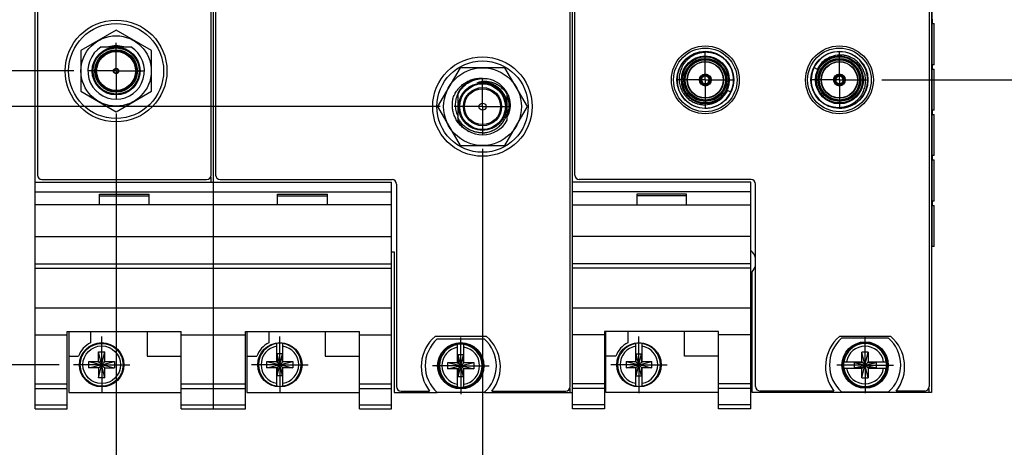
# Model space of a CAD drawing. Header units: inches. Extents: x 0 to 22, y 0 to 17.
# Tile 33 of 91: x 8.2 to 12.6, y 6.8 to 8.7. Entities that reach past the tile are written whole.
import ezdxf

# ---------------------------------------------------------------- set-up
doc = ezdxf.new("R2010")
doc.units = ezdxf.units.IN
doc.header["$LTSCALE"] = 1.21
doc.header["$MEASUREMENT"] = 0
doc.linetypes.add('CENTER', pattern=[0.6, 0.375, -0.075, 0.075, -0.075])
doc.layers.get('0').update_dxf_attribs({"linetype": 'CONTINUOUS'})
doc.layers.add('02___PRT_ALL_AXES', color=7, linetype='CONTINUOUS')
doc.layers.add('DIMENSIONS', color=7, linetype='CONTINUOUS')
doc.styles.get("Standard").update_dxf_attribs({"font": 'txt', "width": 0.8})
doc.dimstyles.new('DIMSTYLE_1', dxfattribs={"dimtxt": 0.125, "dimasz": 0.18, "dimexe": 0.18, "dimexo": 0.0625, "dimgap": 0.09, "dimtad": 0, "dimtih": 1, "dimtoh": 1, "dimdec": 3, "dimzin": 4, "dimdsep": 46, "dimtxsty": 'STANDARD', "dimblk": '_FILLED', "dimblk1": '_FILLED', "dimblk2": '_FILLED', "dimcen": 0.09, "dimadec": 0, "dimazin": 0, "dimtp": 0.01, "dimtm": 0.01, "dimtfac": 1, "dimtdec": 3, "dimtofl": 0, "dimtmove": 0, "dimatfit": 3, "dimldrblk": '_FILLED', "dimfxl": 1, "dimtolj": 1, "dimtzin": 4, "dimarcsym": 0})

# ---------------------------------------------------------------- blocks, each defined once
blk = doc.blocks.new('*D4')
at = {"layer": 'DIMENSIONS', "color": 2, "linetype": 'CONTINUOUS'}
blk.add_line((8.4863, 8.4477), (7.6286, 8.4477), dxfattribs=at)
at = {"layer": 'DIMENSIONS', "color": 2, "linetype": 'CONTINUOUS', "insert": (7.5661, 8.5102), "char_height": 0.125, "width": 1.425, "attachment_point": 3, "line_spacing_factor": 0.9}
blk.add_mtext('-3.522{\\Ftxt.shx;\\W1.000000;\\H0.125000; }[89.45]', dxfattribs=at)
blk = doc.blocks.new('_FILLED')
at = {"color": 0, "linetype": 'BYBLOCK'}
blk.add_solid([(0, 0), (-1, 0.174), (-1, -0.174)], dxfattribs=at)
blk = doc.blocks.new('*D5')
at = {"layer": 'DIMENSIONS', "color": 2, "linetype": 'CONTINUOUS'}
blk.add_line((8.4225, 7.1485), (7.6286, 7.1485), dxfattribs=at)
at = {"layer": 'DIMENSIONS', "color": 2, "linetype": 'CONTINUOUS', "insert": (7.5661, 7.211), "char_height": 0.125, "width": 1.825, "attachment_point": 3, "line_spacing_factor": 0.9}
blk.add_mtext('5X -4.821{\\Ftxt.shx;\\W1.000000;\\H0.125000; }[122.45]', dxfattribs=at)
blk = doc.blocks.new('*D6')
at = {"layer": 'DIMENSIONS', "color": 2, "linetype": 'CONTINUOUS'}
blk.add_line((10.1065, 8.2903), (7.6286, 8.2903), dxfattribs=at)
at = {"layer": 'DIMENSIONS', "color": 2, "linetype": 'CONTINUOUS', "insert": (7.5661, 8.3528), "char_height": 0.125, "width": 1.425, "attachment_point": 3, "line_spacing_factor": 0.9}
blk.add_mtext('-3.679{\\Ftxt.shx;\\W1.000000;\\H0.125000; }[93.45]', dxfattribs=at)
blk = doc.blocks.new('*D17')
at = {"layer": 'DIMENSIONS', "color": 2, "linetype": 'CONTINUOUS'}
blk.add_line((12.0602, 8.4082), (12.9784, 8.4082), dxfattribs=at)
at = {"layer": 'DIMENSIONS', "color": 2, "linetype": 'CONTINUOUS', "insert": (13.0409, 8.4707), "char_height": 0.125, "width": 1.725, "attachment_point": 1, "line_spacing_factor": 0.9}
blk.add_mtext('2X -3.561{\\Ftxt.shx;\\W1.000000;\\H0.125000; }[90.45]', dxfattribs=at)
blk = doc.blocks.new('*D29')
at = {"layer": 'DIMENSIONS', "color": 2, "linetype": 'CONTINUOUS'}
blk.add_line((8.6739, 8.2601), (8.6739, 6.266), dxfattribs=at)
at = {"layer": 'DIMENSIONS', "color": 2, "linetype": 'CONTINUOUS', "insert": (8.6114, 6.2035), "char_height": 0.125, "width": 1.425, "attachment_point": 3, "rotation": 90, "line_spacing_factor": 0.9}
blk.add_mtext('3X .064{\\Ftxt.shx;\\W1.000000;\\H0.125000; }[1.62]', dxfattribs=at)
blk = doc.blocks.new('*D30')
at = {"layer": 'DIMENSIONS', "color": 2, "linetype": 'CONTINUOUS'}
blk.add_line((10.2941, 8.1027), (10.2941, 6.266), dxfattribs=at)
at = {"layer": 'DIMENSIONS', "color": 2, "linetype": 'CONTINUOUS', "insert": (10.2316, 6.2035), "char_height": 0.125, "width": 1.625, "attachment_point": 3, "rotation": 90, "line_spacing_factor": 0.9}
blk.add_mtext('4X 1.684{\\Ftxt.shx;\\W1.000000;\\H0.125000; }[42.77]', dxfattribs=at)

msp = doc.modelspace()

# ---------------------------------------------------------------- linework, layer by layer
at = {"color": 7, "linetype": 'CONTINUOUS'}
for p, q in [((8.3161, 6.9535), (8.3161, 12.0914)), ((9.1041, 6.9535), (9.1041, 12.0914)), ((10.6921, 6.9535), (10.6921, 12.0914)), ((12.2801, 12.0914), (12.2801, 7.0265)), ((8.3261, 12.0574), (8.3261, 7.9874)), ((9.0941, 7.9874), (9.0941, 12.0574)), ((9.1141, 12.0572), (9.1141, 7.9872)), ((10.6821, 7.0522), (10.6821, 12.0572)), ((10.7021, 7.9874), (10.7021, 12.0574)), ((12.2701, 12.0574), (12.2701, 7.0524)), ((12.2827, 8.6761), (12.2827, 8.6571)), ((8.6739, 8.6279), (8.5179, 8.5378)), ((8.8299, 8.5378), (8.6739, 8.6279)), ((12.2827, 8.6571), (12.2909, 8.6571)), ((12.2909, 8.4752), (12.2909, 8.6571)), ((8.5179, 8.5378), (8.5179, 8.3577)), ((8.6081, 8.554), (8.7396, 8.554)), ((8.8299, 8.3577), (8.8299, 8.5378)), ((10.195, 8.4619), (10.0957, 8.2899)), ((10.3936, 8.4619), (10.195, 8.4619)), ((10.4929, 8.2899), (10.3936, 8.4619)), ((11.7602, 8.4628), (11.7749, 8.4556)), ((12.2909, 8.4752), (12.2827, 8.4752)), ((12.2827, 8.4752), (12.2827, 8.4562)), ((12.2827, 8.4562), (12.2909, 8.4562)), ((12.2909, 8.2742), (12.2909, 8.4562)), ((11.2612, 8.417), (11.2588, 8.4184)), ((11.2603, 8.4211), (11.2628, 8.4197)), ((11.2644, 8.4147), (11.2612, 8.417)), ((11.2664, 8.4181), (11.2628, 8.4197)), ((11.2928, 8.4181), (11.2964, 8.4197)), ((11.2948, 8.4147), (11.298, 8.417)), ((11.2964, 8.4197), (11.2989, 8.4211)), ((11.3004, 8.4184), (11.298, 8.417)), ((11.8711, 8.4285), (11.8707, 8.4246)), ((11.8711, 8.4285), (11.8711, 8.4314)), ((11.8742, 8.4314), (11.8742, 8.4285)), ((11.8746, 8.4246), (11.8742, 8.4285)), ((10.2943, 8.3975), (10.2926, 8.3975)), ((11.2776, 8.3918), (11.278, 8.3879)), ((11.278, 8.385), (11.278, 8.3879)), ((11.2812, 8.3879), (11.2816, 8.3918)), ((11.2812, 8.3879), (11.2812, 8.385)), ((11.3921, 8.3536), (11.3773, 8.3608)), ((11.8518, 8.398), (11.8543, 8.3994)), ((11.8558, 8.3967), (11.8534, 8.3953)), ((11.8575, 8.4017), (11.8543, 8.3994)), ((11.8594, 8.3983), (11.8558, 8.3967)), ((11.8858, 8.3983), (11.8894, 8.3967)), ((11.8878, 8.4017), (11.891, 8.3994)), ((11.8919, 8.3953), (11.8894, 8.3967)), ((11.891, 8.3994), (11.8935, 8.398)), ((8.5179, 8.3577), (8.6739, 8.2676)), ((8.6739, 8.2676), (8.8299, 8.3577)), ((10.1848, 8.3501), (10.1848, 8.2296)), ((10.4038, 8.2296), (10.4038, 8.3501)), ((10.0957, 8.2899), (10.195, 8.1179)), ((10.3936, 8.1179), (10.4929, 8.2899)), ((12.2909, 8.2742), (12.2827, 8.2742)), ((12.2827, 8.2742), (12.2827, 8.2552)), ((12.2827, 8.2552), (12.2909, 8.2552)), ((12.2909, 8.0733), (12.2909, 8.2552)), ((10.2341, 8.1803), (10.2339, 8.1804)), ((10.195, 8.1179), (10.3936, 8.1179)), ((12.2909, 8.0733), (12.2827, 8.0733)), ((12.2827, 8.0733), (12.2827, 8.0543)), ((12.2827, 8.0543), (12.2909, 8.0543)), ((12.2909, 7.8723), (12.2909, 8.0543)), ((8.3161, 7.9555), (9.8921, 7.9555)), ((8.3461, 7.9674), (9.0741, 7.9674)), ((9.1341, 7.9672), (9.8941, 7.9672)), ((9.8921, 6.9535), (9.8921, 7.9555)), ((9.9141, 7.9472), (9.9141, 7.0522)), ((11.4801, 7.9555), (10.6921, 7.9555)), ((11.4821, 7.9674), (10.7221, 7.9674)), ((11.4801, 6.9535), (11.4801, 7.9555)), ((11.5021, 7.0524), (11.5021, 7.9474)), ((8.3161, 7.9125), (9.8921, 7.9125)), ((8.6001, 7.8555), (8.6001, 7.9025)), ((8.6001, 7.9025), (8.8201, 7.9025)), ((8.6001, 7.8955), (8.8201, 7.8955)), ((8.8201, 7.8555), (8.8201, 7.9025)), ((9.3881, 7.9025), (9.6081, 7.9025)), ((9.3881, 7.8555), (9.3881, 7.9025)), ((9.3881, 7.8955), (9.6081, 7.8955)), ((9.6081, 7.8555), (9.6081, 7.9025)), ((11.4801, 7.9125), (10.6921, 7.9125)), ((11.1961, 7.9025), (10.9761, 7.9025)), ((10.9761, 7.9025), (10.9761, 7.8555)), ((11.1961, 7.8955), (10.9761, 7.8955)), ((11.1961, 7.8555), (11.1961, 7.9025)), ((9.8921, 7.8555), (8.3161, 7.8555)), ((10.6921, 7.8555), (11.4801, 7.8555)), ((12.2909, 7.8723), (12.2827, 7.8723)), ((12.2827, 7.8723), (12.2827, 7.8533)), ((12.2827, 7.8533), (12.2909, 7.8533)), ((12.2909, 7.6714), (12.2909, 7.8533)), ((8.3161, 7.7155), (9.8921, 7.7155)), ((11.4801, 7.7155), (10.6921, 7.7155)), ((12.2909, 7.6714), (12.2801, 7.6714)), ((9.8921, 7.6482), (9.9041, 7.6482)), ((9.9041, 7.6482), (9.9041, 7.0262)), ((8.3161, 7.5955), (9.8921, 7.5955)), ((11.4801, 7.5955), (10.6921, 7.5955)), ((8.3161, 7.5759), (9.8921, 7.5759)), ((11.4801, 7.5759), (10.6921, 7.5759)), ((11.4861, 7.0265), (11.4861, 7.56)), ((8.3161, 7.4002), (9.8921, 7.4002)), ((10.6921, 7.4002), (11.4801, 7.4002)), ((8.3161, 7.2805), (8.4581, 7.2805)), ((8.4581, 7.2957), (8.9621, 7.2957)), ((8.4581, 6.9535), (8.4581, 7.2957)), ((8.4641, 7.2957), (8.4641, 7.0265)), ((8.5611, 7.2957), (8.5611, 7.2458)), ((8.8111, 7.2957), (8.8111, 7.1865)), ((8.9621, 6.9535), (8.9621, 7.2957)), ((8.9621, 7.2805), (9.2461, 7.2805)), ((9.2461, 7.2957), (9.7501, 7.2957)), ((9.2461, 6.9535), (9.2461, 7.2957)), ((9.2521, 7.2957), (9.2521, 7.0265)), ((9.3491, 7.2957), (9.3491, 7.2458)), ((9.5991, 7.2957), (9.5991, 7.1865)), ((9.7501, 6.9535), (9.7501, 7.2957)), ((9.7501, 7.2805), (9.8921, 7.2805)), ((10.3119, 7.2732), (10.0844, 7.2732)), ((10.8341, 7.2805), (10.6921, 7.2805)), ((11.3381, 7.2957), (10.8341, 7.2957)), ((10.8341, 7.2957), (10.8341, 6.9535)), ((10.8401, 7.0265), (10.8401, 7.2957)), ((10.9371, 7.2957), (10.9371, 7.2458)), ((11.1871, 7.1865), (11.1871, 7.2957)), ((11.3381, 6.9535), (11.3381, 7.2957)), ((11.4801, 7.2805), (11.3381, 7.2805)), ((12.0999, 7.2734), (11.8724, 7.2734)), ((9.3843, 7.1602), (9.3843, 7.2431)), ((9.4119, 7.1602), (9.4119, 7.2431)), ((10.0944, 7.2627), (10.3019, 7.2627)), ((10.1843, 7.1559), (10.1843, 7.2388)), ((10.2119, 7.1559), (10.2119, 7.2388)), ((10.9723, 7.1602), (10.9723, 7.2431)), ((10.9999, 7.1602), (10.9999, 7.2431)), ((12.0899, 7.2658), (11.8824, 7.2658)), ((8.4641, 7.1865), (8.508, 7.1865)), ((8.5963, 7.2055), (8.6239, 7.2055)), ((8.6239, 7.0914), (8.5963, 7.2055)), ((8.5963, 7.1602), (8.5963, 7.2055)), ((8.5963, 7.0914), (8.6239, 7.2055)), ((8.6239, 7.1602), (8.6239, 7.2055)), ((8.8111, 7.1865), (8.9621, 7.1865)), ((9.2521, 7.1865), (9.296, 7.1865)), ((9.4098, 7.197), (9.3864, 7.197)), ((9.4098, 7.0999), (9.3864, 7.197)), ((9.3864, 7.197), (9.3864, 7.1602)), ((9.3864, 7.0999), (9.4098, 7.197)), ((9.4098, 7.1602), (9.4098, 7.197)), ((9.5991, 7.1865), (9.7501, 7.1865)), ((10.2098, 7.1927), (10.1864, 7.1927)), ((10.2098, 7.0956), (10.1864, 7.1927)), ((10.1864, 7.1927), (10.1864, 7.1559)), ((10.1864, 7.0956), (10.2098, 7.1927)), ((10.2098, 7.1559), (10.2098, 7.1927)), ((10.884, 7.1865), (10.8401, 7.1865)), ((10.9744, 7.197), (10.9978, 7.197)), ((10.9978, 7.0999), (10.9744, 7.197)), ((10.9744, 7.1602), (10.9744, 7.197)), ((10.9744, 7.0999), (10.9978, 7.197)), ((10.9978, 7.197), (10.9978, 7.1602)), ((11.3381, 7.1865), (11.1871, 7.1865)), ((11.9999, 7.2043), (11.9723, 7.2043)), ((11.9999, 7.0902), (11.9723, 7.2043)), ((11.9723, 7.161), (11.9723, 7.2043)), ((11.9723, 7.0902), (11.9999, 7.2043)), ((11.9999, 7.2043), (11.9999, 7.161)), ((8.553, 7.1622), (8.6672, 7.1347)), ((8.553, 7.1622), (8.5984, 7.1622)), ((8.553, 7.1347), (8.553, 7.1622)), ((8.553, 7.1347), (8.6672, 7.1622)), ((8.5963, 7.1602), (8.5984, 7.1602)), ((8.5984, 7.1622), (8.5984, 7.1602)), ((8.5984, 7.1602), (8.6218, 7.1367)), ((8.5984, 7.1367), (8.6218, 7.1602)), ((8.6218, 7.1622), (8.6672, 7.1622)), ((8.6218, 7.1602), (8.6218, 7.1622)), ((8.6239, 7.1602), (8.6218, 7.1602)), ((8.6672, 7.1622), (8.6672, 7.1347)), ((9.341, 7.1622), (9.3843, 7.1622)), ((9.341, 7.1622), (9.4552, 7.1347)), ((9.341, 7.1347), (9.4552, 7.1622)), ((9.341, 7.1347), (9.341, 7.1622)), ((9.3843, 7.1602), (9.3864, 7.1602)), ((9.3864, 7.1602), (9.4098, 7.1367)), ((9.3864, 7.1367), (9.4098, 7.1602)), ((9.4119, 7.1602), (9.4098, 7.1602)), ((9.4119, 7.1622), (9.4552, 7.1622)), ((9.4552, 7.1622), (9.4552, 7.1347)), ((10.141, 7.1579), (10.1843, 7.1579)), ((10.141, 7.1304), (10.2552, 7.1579)), ((10.141, 7.1579), (10.2552, 7.1304)), ((10.141, 7.1304), (10.141, 7.1579)), ((10.1843, 7.1559), (10.1864, 7.1559)), ((10.1864, 7.1559), (10.2098, 7.1325)), ((10.1864, 7.1325), (10.2098, 7.1559)), ((10.2119, 7.1559), (10.2098, 7.1559)), ((10.2119, 7.1579), (10.2552, 7.1579)), ((10.2552, 7.1579), (10.2552, 7.1304)), ((10.929, 7.1347), (11.0432, 7.1622)), ((10.929, 7.1622), (10.9723, 7.1622)), ((10.929, 7.1622), (11.0432, 7.1347)), ((10.929, 7.1622), (10.929, 7.1347)), ((10.9744, 7.1602), (10.9723, 7.1602)), ((10.9744, 7.1602), (10.9978, 7.1367)), ((10.9744, 7.1367), (10.9978, 7.1602)), ((10.9978, 7.1602), (10.9999, 7.1602)), ((10.9999, 7.1622), (11.0432, 7.1622)), ((11.0432, 7.1347), (11.0432, 7.1622)), ((11.8915, 7.161), (11.9744, 7.161)), ((11.9376, 7.1355), (12.0346, 7.159)), ((11.9376, 7.159), (11.9744, 7.159)), ((11.9376, 7.159), (12.0346, 7.1355)), ((11.9376, 7.159), (11.9376, 7.1355)), ((11.9744, 7.159), (11.9744, 7.161)), ((11.9744, 7.159), (11.9978, 7.1355)), ((11.9744, 7.1355), (11.9978, 7.159)), ((11.9978, 7.161), (12.0808, 7.161)), ((11.9978, 7.159), (11.9978, 7.161)), ((11.9978, 7.159), (12.0346, 7.159)), ((12.0346, 7.159), (12.0346, 7.1355)), ((8.5984, 7.1347), (8.553, 7.1347)), ((8.5963, 7.1367), (8.5984, 7.1367)), ((8.5963, 7.1367), (8.5963, 7.0914)), ((8.5984, 7.1367), (8.5984, 7.1347)), ((8.6239, 7.1367), (8.6218, 7.1367)), ((8.6218, 7.1347), (8.6218, 7.1367)), ((8.6218, 7.1347), (8.6672, 7.1347)), ((8.6239, 7.0914), (8.6239, 7.1367)), ((9.3843, 7.1347), (9.341, 7.1347)), ((9.3843, 7.1367), (9.3864, 7.1367)), ((9.3843, 7.0538), (9.3843, 7.1367)), ((9.3864, 7.1367), (9.3864, 7.0999)), ((9.4098, 7.0999), (9.3864, 7.0999)), ((9.4119, 7.1367), (9.4098, 7.1367)), ((9.4098, 7.0999), (9.4098, 7.1367)), ((9.4119, 7.0538), (9.4119, 7.1367)), ((9.4552, 7.1347), (9.4119, 7.1347)), ((10.1843, 7.1304), (10.141, 7.1304)), ((10.1843, 7.1325), (10.1864, 7.1325)), ((10.1843, 7.0495), (10.1843, 7.1325)), ((10.1864, 7.1325), (10.1864, 7.0956)), ((10.2119, 7.1325), (10.2098, 7.1325)), ((10.2098, 7.0956), (10.2098, 7.1325)), ((10.2119, 7.0495), (10.2119, 7.1325)), ((10.2552, 7.1304), (10.2119, 7.1304)), ((10.9723, 7.1347), (10.929, 7.1347)), ((10.9744, 7.1367), (10.9723, 7.1367)), ((10.9723, 7.0538), (10.9723, 7.1367)), ((10.9744, 7.0999), (10.9744, 7.1367)), ((10.9744, 7.0999), (10.9978, 7.0999)), ((10.9978, 7.1367), (10.9999, 7.1367)), ((10.9978, 7.1367), (10.9978, 7.0999)), ((10.9999, 7.0538), (10.9999, 7.1367)), ((11.0432, 7.1347), (10.9999, 7.1347)), ((11.8915, 7.1335), (11.9744, 7.1335)), ((11.9744, 7.1355), (11.9376, 7.1355)), ((11.9723, 7.0902), (11.9723, 7.1335)), ((11.9744, 7.1355), (11.9744, 7.1335)), ((12.0346, 7.1355), (11.9978, 7.1355)), ((11.9978, 7.1355), (11.9978, 7.1335)), ((11.9978, 7.1335), (12.0808, 7.1335)), ((11.9999, 7.1335), (11.9999, 7.0902)), ((8.3161, 7.0635), (8.4581, 7.0635)), ((8.6239, 7.0914), (8.5963, 7.0914)), ((8.9621, 7.0635), (9.2461, 7.0635)), ((9.7501, 7.0635), (9.8921, 7.0635)), ((10.2098, 7.0956), (10.1864, 7.0956)), ((10.8341, 7.0635), (10.6921, 7.0635)), ((11.4801, 7.0635), (11.3381, 7.0635)), ((11.9723, 7.0902), (11.9999, 7.0902)), ((8.3161, 7.0442), (8.4581, 7.0442)), ((8.4641, 7.0265), (8.9621, 7.0265)), ((8.9621, 7.0442), (9.2461, 7.0442)), ((9.2521, 7.0265), (9.7501, 7.0265)), ((9.7501, 7.0442), (9.8921, 7.0442)), ((9.9041, 7.0262), (10.0938, 7.0262)), ((9.9341, 7.0322), (10.0604, 7.0322)), ((10.3019, 7.0257), (10.0944, 7.0257)), ((10.3024, 7.0262), (10.6921, 7.0262)), ((10.3358, 7.0322), (10.6621, 7.0322)), ((10.8341, 7.0442), (10.6921, 7.0442)), ((11.3381, 7.0265), (10.8401, 7.0265)), ((11.4801, 7.0442), (11.3381, 7.0442)), ((12.2801, 7.0265), (11.4861, 7.0265)), ((11.8484, 7.0324), (11.5221, 7.0324)), ((11.8824, 7.0288), (12.0899, 7.0288)), ((12.2501, 7.0324), (12.1238, 7.0324)), ((8.3161, 6.9714), (8.4581, 6.9714)), ((8.9621, 6.9714), (9.2461, 6.9714)), ((9.7501, 6.9714), (9.8921, 6.9714)), ((10.8341, 6.9714), (10.6921, 6.9714)), ((11.4801, 6.9714), (11.3381, 6.9714)), ((8.3161, 6.9535), (8.4581, 6.9535)), ((8.9621, 6.9535), (9.2461, 6.9535)), ((9.7501, 6.9535), (9.8921, 6.9535)), ((10.8341, 6.9535), (10.6921, 6.9535)), ((11.4801, 6.9535), (11.3381, 6.9535))]:
    msp.add_line(p, q, dxfattribs=at)
at = {"color": 9, "linetype": 'CONTINUOUS'}
for p, q in [((12.2821, 7.6714), (12.2821, 11.6714)), ((12.2907, 8.6571), (12.2907, 8.4752)), ((12.2907, 8.4562), (12.2907, 8.2742)), ((12.2907, 8.2552), (12.2907, 8.0733)), ((12.2907, 8.0543), (12.2907, 7.8723)), ((9.0921, 7.9786), (9.0921, 7.9555)), ((12.2907, 7.8533), (12.2907, 7.6714)), ((10.6801, 7.0434), (10.6801, 7.0262)), ((12.2681, 7.0436), (12.2681, 7.0265))]:
    msp.add_line(p, q, dxfattribs=at)
at = {"color": 7, "linetype": 'CONTINUOUS'}
for centre, radius in [((8.6739, 8.4477), 0.225), ((8.6739, 8.4477), 0.21), ((8.6739, 8.4477), 0.1555), ((8.6739, 8.4477), 0.106), ((8.6739, 8.4477), 0.09), ((11.2796, 8.4082), 0.15), ((11.2796, 8.4082), 0.1406), ((11.8726, 8.4082), 0.15), ((11.8726, 8.4082), 0.1406), ((10.2941, 8.2903), 0.22), ((10.2943, 8.2899), 0.202), ((11.2796, 8.4082), 0.106), ((11.2796, 8.4082), 0.091), ((11.8726, 8.4082), 0.106), ((11.8726, 8.4082), 0.091), ((8.6739, 8.4477), 0.012), ((8.6739, 8.4477), 0.01), ((10.2943, 8.2899), 0.172), ((11.2796, 8.4082), 0.081), ((11.2796, 8.4082), 0.0795), ((11.8726, 8.4082), 0.081), ((11.8726, 8.4082), 0.0795), ((11.2796, 8.4082), 0.026), ((11.8726, 8.4082), 0.026), ((10.2943, 8.2899), 0.105), ((10.2943, 8.2899), 0.0845), ((10.2943, 8.2899), 0.0795), ((10.2943, 8.2899), 0.0155), ((8.6101, 7.1485), 0.098), ((9.3981, 7.1485), 0.098), ((10.1981, 7.1442), 0.1025), ((10.1981, 7.1442), 0.098), ((10.9861, 7.1485), 0.098), ((11.9861, 7.1473), 0.1025), ((11.9861, 7.1473), 0.098)]:
    msp.add_circle(centre, radius, dxfattribs=at)
at = {"color": 9, "linetype": 'CONTINUOUS'}
for centre, radius in [((8.6739, 8.4477), 0.102), ((8.6739, 8.4477), 0.094), ((8.6739, 8.4477), 0.086), ((11.2796, 8.4082), 0.126), ((11.2796, 8.4082), 0.102), ((11.2796, 8.4082), 0.095), ((11.2796, 8.4082), 0.089), ((11.8726, 8.4082), 0.126), ((11.8726, 8.4082), 0.102), ((11.8726, 8.4082), 0.095), ((11.8726, 8.4082), 0.089), ((10.2943, 8.2899), 0.101), ((8.6101, 7.1485), 0.0947), ((8.6101, 7.1485), 0.0832)]:
    msp.add_circle(centre, radius, dxfattribs=at)
at = {"color": 7, "linetype": 'CONTINUOUS'}
for centre, radius, start, end in [((8.6739, 8.4477), 0.125, 121.723, 58.277), ((8.6739, 8.4477), 0.1115, 72.4753, 107.5247), ((11.2796, 8.4082), 0.125, 44.4213, 43.8775), ((11.8726, 8.4082), 0.125, 224.4212, 223.8775), ((11.8788, 8.4028), 0.1158, 111.2197, 139.1172), ((11.8764, 8.4091), 0.109, 91.9694, 111.2429), ((10.2943, 8.2899), 0.125, 80.9503, 151.1635), ((10.2943, 8.2899), 0.125, 26.3984, 80.4922), ((11.2796, 8.4082), 0.0249, 161.0226, 258.9774), ((11.2796, 8.4082), 0.0245, 138.9774, 161.0226), ((11.2796, 8.4082), 0.0232, 153.8689, 266.1311), ((11.2796, 8.4082), 0.0204, 154.4295, 265.5705), ((11.2796, 8.4082), 0.0232, 33.8689, 146.1311), ((11.2796, 8.4082), 0.0249, 41.0226, 138.9774), ((11.2796, 8.4082), 0.0195, 145.0929, 154.9072), ((11.2796, 8.4082), 0.0204, 34.4295, 145.5705), ((11.2796, 8.4082), 0.0165, 156.8708, 263.1292), ((11.2796, 8.4082), 0.0165, 36.8708, 143.1292), ((11.2796, 8.4082), 0.0232, 273.8689, 26.1311), ((11.2796, 8.4082), 0.0204, 274.4295, 25.5705), ((11.2796, 8.4082), 0.0165, 276.8708, 23.1292), ((11.2796, 8.4082), 0.0249, 281.0226, 18.9774), ((11.2796, 8.4082), 0.0195, 25.0928, 34.9071), ((11.2796, 8.4082), 0.0245, 18.9774, 41.0226), ((11.8726, 8.4082), 0.0249, 101.0226, 198.9774), ((11.8726, 8.4082), 0.0232, 93.8689, 206.1311), ((11.8726, 8.4082), 0.0204, 94.4295, 205.5705), ((11.8726, 8.4082), 0.0165, 96.8708, 203.1292), ((11.8726, 8.4082), 0.0245, 78.9774, 101.0226), ((11.8726, 8.4082), 0.0195, 85.1051, 94.8949), ((11.8726, 8.4082), 0.0232, 333.8689, 86.1311), ((11.8726, 8.4082), 0.0204, 334.4295, 85.5705), ((11.8726, 8.4082), 0.0165, 336.8708, 83.1292), ((11.8726, 8.4082), 0.0249, 341.0226, 78.9774), ((11.2796, 8.4082), 0.0245, 258.9774, 281.0226), ((11.2796, 8.4082), 0.0195, 265.1051, 274.8949), ((11.8726, 8.4082), 0.0245, 198.9774, 221.0226), ((11.8726, 8.4082), 0.0232, 213.8689, 326.1311), ((11.8726, 8.4082), 0.0249, 221.0226, 318.9774), ((11.8726, 8.4082), 0.0195, 205.0928, 214.9071), ((11.8726, 8.4082), 0.0204, 214.4295, 325.5705), ((11.8726, 8.4082), 0.0165, 216.8708, 323.1292), ((11.8726, 8.4082), 0.0195, 325.0929, 334.9072), ((11.8726, 8.4082), 0.0245, 318.9774, 341.0226), ((10.2972, 8.2969), 0.1222, 156.8717, 158.052), ((11.2759, 8.4073), 0.109, 271.9694, 291.2429), ((10.2943, 8.2899), 0.125, 208.8365, 331.1635), ((10.2875, 8.2933), 0.125, 240.5446, 244.6061), ((8.3461, 7.9874), 0.02, 180, 270), ((9.0741, 7.9874), 0.02, 270, 360), ((9.1341, 7.9872), 0.02, 180, 270), ((10.7221, 7.9874), 0.02, 180, 270), ((9.8941, 7.9472), 0.02, 0, 90), ((11.4821, 7.9474), 0.02, 0, 90), ((11.4419, 7.6042), 0.0625, 15.6119, 52.2963), ((11.4419, 7.6042), 0.0625, 315, 344.3881), ((10.1981, 7.1402), 0.175, 130.5358, 218.1078), ((10.1981, 7.1402), 0.175, 321.8922, 49.4642), ((11.9861, 7.1404), 0.175, 130.5358, 218.1078), ((11.9861, 7.1404), 0.175, 321.8922, 49.4642), ((8.6101, 7.1485), 0.109, 116.7143, 159.5968), ((9.3981, 7.1485), 0.109, 116.7143, 159.5968), ((9.3981, 7.1485), 0.0956, 81.7166, 98.2834), ((10.1981, 7.1442), 0.1575, 131.203, 228.797), ((10.1981, 7.1442), 0.0956, 81.7166, 98.2834), ((10.1981, 7.1442), 0.1575, 311.203, 48.797), ((10.9861, 7.1485), 0.109, 116.7143, 159.5968), ((10.9861, 7.1485), 0.0956, 81.7166, 98.2834), ((11.9861, 7.1473), 0.1575, 131.203, 228.797), ((11.9861, 7.1473), 0.1575, 311.203, 48.797), ((11.9861, 7.1473), 0.0956, 171.7166, 188.2834), ((11.9861, 7.1473), 0.0956, 351.7166, 8.2834), ((9.3981, 7.1485), 0.0956, 261.7166, 278.2834), ((9.9341, 7.0522), 0.02, 180, 270), ((10.1981, 7.1442), 0.0956, 261.7166, 278.2834), ((10.6621, 7.0522), 0.02, 270, 360), ((10.9861, 7.1485), 0.0956, 261.7166, 278.2834), ((11.5221, 7.0524), 0.02, 180, 270), ((12.2501, 7.0524), 0.02, 270, 360)]:
    msp.add_arc(centre, radius, start, end, dxfattribs=at)
at = {"color": 9, "linetype": 'CONTINUOUS'}
for centre, radius, start, end in [((11.8731, 8.4075), 0.1094, 109.7642, 139.0213), ((11.8723, 8.4086), 0.1081, 139.149, 154.1972), ((10.2943, 8.2899), 0.1086, 56.1069, 100.4064), ((11.28, 8.4079), 0.1081, 319.1548, 334.1972), ((11.2791, 8.4089), 0.1094, 289.7647, 319.0272), ((9.3981, 7.1485), 0.0947, 98.3637, 261.6363), ((9.3981, 7.1485), 0.0832, 99.5336, 260.4664), ((9.3981, 7.1485), 0.0947, 278.3637, 81.6363), ((9.3981, 7.1485), 0.0832, 279.5336, 80.4664), ((10.1981, 7.1442), 0.0947, 98.3637, 261.6363), ((10.1981, 7.1442), 0.0947, 278.3637, 81.6363), ((10.9861, 7.1485), 0.0947, 98.3637, 261.6363), ((10.9861, 7.1485), 0.0832, 99.5336, 260.4664), ((10.9861, 7.1485), 0.0947, 278.3637, 81.6363), ((10.9861, 7.1485), 0.0832, 279.5336, 80.4664), ((11.9861, 7.1473), 0.0947, 8.3637, 171.6363), ((11.9861, 7.1473), 0.0832, 9.5336, 170.4664), ((10.1981, 7.1442), 0.0832, 99.5336, 260.4664), ((10.1981, 7.1442), 0.0832, 279.5336, 80.4664), ((11.9861, 7.1473), 0.0947, 188.3637, 351.6363), ((11.9861, 7.1473), 0.0832, 189.5336, 350.4664)]:
    msp.add_arc(centre, radius, start, end, dxfattribs=at)
at = {"color": 7, "linetype": 'CONTINUOUS'}
for points, knots in [([(11.2796, 8.5301), (11.2777, 8.5301), (11.2738, 8.5298), (11.268, 8.5292), (11.2622, 8.5283), (11.2565, 8.5272), (11.2508, 8.5258), (11.2434, 8.5235), (11.2361, 8.5207), (11.229, 8.5174), (11.2222, 8.5137), (11.2139, 8.5085), (11.2047, 8.5013), (11.1962, 8.4933), (11.1898, 8.4859), (11.1852, 8.4797), (11.1819, 8.4748), (11.1789, 8.4698), (11.1752, 8.4629), (11.1713, 8.454), (11.1676, 8.4429), (11.1651, 8.4315), (11.1637, 8.4199), (11.1636, 8.4121), (11.1637, 8.4082)], [0, 0, 0, 0, 0.031255, 0.062513, 0.093768, 0.125024, 0.156281, 0.187537, 0.250031, 0.281288, 0.312544, 0.375037, 0.43753, 0.500023, 0.562517, 0.593773, 0.625029, 0.656285, 0.68754, 0.750032, 0.812524, 0.875017, 0.937508, 1, 1, 1, 1]), ([(11.3696, 8.4949), (11.3682, 8.4964), (11.3659, 8.4985), (11.3628, 8.5012), (11.3604, 8.5031), (11.3579, 8.505), (11.3554, 8.5069), (11.3529, 8.5087), (11.3494, 8.511), (11.345, 8.5137), (11.3377, 8.5176), (11.3302, 8.521), (11.3224, 8.5239), (11.3165, 8.5257), (11.3104, 8.5272), (11.3043, 8.5284), (11.2992, 8.5292), (11.2951, 8.5296), (11.292, 8.5299), (11.2889, 8.5301), (11.2848, 8.5302), (11.2817, 8.5302), (11.2796, 8.5301)], [0, 0, 0, 0, 0.0625, 0.093755, 0.125009, 0.156261, 0.187513, 0.218766, 0.250019, 0.31252, 0.37502, 0.499983, 0.562484, 0.624985, 0.687486, 0.749988, 0.812489, 0.843741, 0.874993, 0.906246, 0.937501, 1, 1, 1, 1]), ([(11.9885, 8.4082), (11.9884, 8.4119), (11.9878, 8.4193), (11.9859, 8.4302), (11.9829, 8.4409), (11.9788, 8.4512), (11.9747, 8.4595), (11.9709, 8.4659), (11.9668, 8.472), (11.9611, 8.4793), (11.9534, 8.4873), (11.945, 8.4946), (11.936, 8.501), (11.9279, 8.5056), (11.9212, 8.5087), (11.9161, 8.5108), (11.9109, 8.5127), (11.9038, 8.5148), (11.8966, 8.5164), (11.8892, 8.5174), (11.8837, 8.518), (11.8782, 8.5182), (11.8745, 8.5182), (11.8726, 8.5181)], [0, 0, 0, 0, 0.062495, 0.12499, 0.187485, 0.249981, 0.312476, 0.343733, 0.374989, 0.437483, 0.499976, 0.56247, 0.624965, 0.687458, 0.718715, 0.749971, 0.781227, 0.812483, 0.874975, 0.906231, 0.937487, 0.968745, 1, 1, 1, 1]), ([(11.7913, 8.4786), (11.7905, 8.4777), (11.789, 8.4759), (11.7868, 8.4731), (11.785, 8.4708), (11.7837, 8.4689), (11.7827, 8.4674), (11.7817, 8.4659), (11.7807, 8.4645), (11.7798, 8.463), (11.7785, 8.461), (11.7769, 8.4585), (11.7756, 8.4566), (11.7749, 8.4556)], [0, 0, 0, 0, 0.125072, 0.250137, 0.375199, 0.437731, 0.500261, 0.562787, 0.625311, 0.687829, 0.750336, 0.875278, 1, 1, 1, 1]), ([(10.1646, 8.3291), (10.1659, 8.3326), (10.1681, 8.3378), (10.1713, 8.3444), (10.1749, 8.351), (10.1798, 8.3589), (10.1854, 8.3663), (10.1902, 8.372), (10.1952, 8.3775), (10.202, 8.3839), (10.2107, 8.3909), (10.22, 8.3971), (10.2297, 8.4025), (10.2382, 8.4063), (10.2452, 8.4089), (10.2505, 8.4106), (10.2559, 8.412), (10.2632, 8.4137), (10.2724, 8.4151), (10.2817, 8.4158), (10.2891, 8.4158), (10.2965, 8.4155), (10.3021, 8.4149), (10.3058, 8.4143)], [0, 0, 0, 0, 0.062497, 0.093752, 0.125007, 0.187503, 0.249999, 0.281254, 0.312509, 0.375005, 0.437501, 0.499996, 0.562492, 0.624987, 0.656242, 0.687497, 0.718752, 0.750007, 0.812501, 0.874996, 0.906251, 0.937505, 1, 1, 1, 1]), ([(10.1848, 8.3422), (10.1862, 8.3453), (10.1884, 8.3497), (10.1917, 8.3554), (10.1953, 8.361), (10.2002, 8.3677), (10.2056, 8.374), (10.2102, 8.3788), (10.215, 8.3834), (10.2213, 8.3887), (10.2294, 8.3945), (10.238, 8.3996), (10.2469, 8.4039), (10.2561, 8.4076), (10.2641, 8.41), (10.2705, 8.4116), (10.277, 8.4129), (10.2852, 8.414), (10.2935, 8.4144), (10.3001, 8.4144), (10.3068, 8.4141), (10.3117, 8.4136), (10.315, 8.4131)], [0, 0, 0, 0, 0.062496, 0.093751, 0.125005, 0.187501, 0.249998, 0.281252, 0.312507, 0.375004, 0.4375, 0.499997, 0.562494, 0.624991, 0.687488, 0.718743, 0.749998, 0.812495, 0.874993, 0.906247, 0.937502, 1, 1, 1, 1]), ([(11.1637, 8.4082), (11.1638, 8.4045), (11.1644, 8.3971), (11.1664, 8.3862), (11.1694, 8.3755), (11.1734, 8.3652), (11.1776, 8.3569), (11.1814, 8.3506), (11.1855, 8.3444), (11.1912, 8.3371), (11.1988, 8.3291), (11.2072, 8.3218), (11.2163, 8.3154), (11.2243, 8.3108), (11.231, 8.3077), (11.2361, 8.3056), (11.2414, 8.3037), (11.2484, 8.3016), (11.2557, 8.3), (11.263, 8.299), (11.2685, 8.2985), (11.2741, 8.2982), (11.2778, 8.2983), (11.2796, 8.2983)], [0, 0, 0, 0, 0.062495, 0.12499, 0.187485, 0.249981, 0.312476, 0.343733, 0.374989, 0.437483, 0.499976, 0.56247, 0.624965, 0.687458, 0.718715, 0.749971, 0.781227, 0.812483, 0.874975, 0.906231, 0.937487, 0.968745, 1, 1, 1, 1]), ([(11.2588, 8.4184), (11.2587, 8.4183), (11.2584, 8.4182), (11.2581, 8.418), (11.2579, 8.4178), (11.2577, 8.4177), (11.2576, 8.4175), (11.2574, 8.4174), (11.2572, 8.4173), (11.2571, 8.4171), (11.2569, 8.417), (11.2568, 8.4168), (11.2567, 8.4167), (11.2565, 8.4165), (11.2564, 8.4164), (11.2563, 8.4163), (11.2563, 8.4162)], [0, 0, 0, 0, 0.128525, 0.256424, 0.320565, 0.385059, 0.449758, 0.51413, 0.577661, 0.639959, 0.700839, 0.760593, 0.819917, 0.879242, 0.938994, 1, 1, 1, 1]), ([(11.261, 8.4244), (11.261, 8.4243), (11.2609, 8.4242), (11.2609, 8.424), (11.2608, 8.4238), (11.2607, 8.4236), (11.2606, 8.4235), (11.2606, 8.4233), (11.2606, 8.4231), (11.2605, 8.4228), (11.2605, 8.4226), (11.2605, 8.4224), (11.2605, 8.4222), (11.2604, 8.4219), (11.2604, 8.4216), (11.2604, 8.4213), (11.2603, 8.4211)], [0, 0, 0, 0, 0.061009, 0.120767, 0.180096, 0.239423, 0.299177, 0.360051, 0.422341, 0.485865, 0.550231, 0.614929, 0.679425, 0.743569, 0.871473, 1, 1, 1, 1]), ([(11.2989, 8.4211), (11.2989, 8.4213), (11.2988, 8.4216), (11.2988, 8.4219), (11.2988, 8.4222), (11.2987, 8.4224), (11.2987, 8.4226), (11.2987, 8.4228), (11.2987, 8.4231), (11.2986, 8.4233), (11.2986, 8.4235), (11.2985, 8.4236), (11.2984, 8.4238), (11.2983, 8.424), (11.2983, 8.4242), (11.2982, 8.4243), (11.2982, 8.4244)], [0, 0, 0, 0, 0.128527, 0.256429, 0.320573, 0.385069, 0.449767, 0.514135, 0.57766, 0.639951, 0.700826, 0.76058, 0.819907, 0.879235, 0.938991, 1, 1, 1, 1]), ([(11.3029, 8.4162), (11.3029, 8.4163), (11.3028, 8.4164), (11.3027, 8.4165), (11.3026, 8.4167), (11.3024, 8.4168), (11.3023, 8.417), (11.3022, 8.4171), (11.302, 8.4173), (11.3018, 8.4174), (11.3017, 8.4175), (11.3015, 8.4177), (11.3013, 8.4178), (11.3011, 8.418), (11.3008, 8.4182), (11.3006, 8.4183), (11.3004, 8.4184)], [0, 0, 0, 0, 0.061006, 0.12076, 0.180085, 0.23941, 0.299164, 0.360043, 0.422339, 0.485869, 0.55024, 0.614939, 0.679433, 0.743575, 0.871475, 1, 1, 1, 1]), ([(11.8711, 8.4314), (11.8709, 8.4314), (11.8707, 8.4315), (11.8703, 8.4317), (11.8701, 8.4318), (11.8699, 8.4319), (11.8697, 8.432), (11.8695, 8.4321), (11.8693, 8.4321), (11.8691, 8.4322), (11.8689, 8.4323), (11.8687, 8.4323), (11.8685, 8.4323), (11.8683, 8.4323), (11.8681, 8.4324), (11.868, 8.4324), (11.8679, 8.4324)], [0, 0, 0, 0, 0.128527, 0.256429, 0.320573, 0.385069, 0.449767, 0.514135, 0.57766, 0.639951, 0.700826, 0.76058, 0.819907, 0.879235, 0.938991, 1, 1, 1, 1]), ([(11.8726, 8.2863), (11.8746, 8.2864), (11.8785, 8.2866), (11.8843, 8.2872), (11.8901, 8.2881), (11.8958, 8.2892), (11.9014, 8.2906), (11.9089, 8.2929), (11.9162, 8.2957), (11.9232, 8.299), (11.9301, 8.3027), (11.9383, 8.3079), (11.9475, 8.3151), (11.956, 8.3231), (11.9624, 8.3305), (11.9671, 8.3367), (11.9703, 8.3416), (11.9733, 8.3466), (11.977, 8.3535), (11.981, 8.3624), (11.9846, 8.3735), (11.9871, 8.3849), (11.9885, 8.3965), (11.9887, 8.4043), (11.9885, 8.4082)], [0, 0, 0, 0, 0.031255, 0.062513, 0.093768, 0.125024, 0.156281, 0.187537, 0.250031, 0.281288, 0.312544, 0.375037, 0.43753, 0.500023, 0.562517, 0.593773, 0.625029, 0.656285, 0.68754, 0.750032, 0.812524, 0.875017, 0.937508, 1, 1, 1, 1]), ([(11.8774, 8.4324), (11.8773, 8.4324), (11.8772, 8.4324), (11.877, 8.4323), (11.8768, 8.4323), (11.8766, 8.4323), (11.8764, 8.4323), (11.8762, 8.4322), (11.876, 8.4321), (11.8758, 8.4321), (11.8756, 8.432), (11.8754, 8.4319), (11.8752, 8.4318), (11.8749, 8.4317), (11.8746, 8.4315), (11.8743, 8.4314), (11.8742, 8.4314)], [0, 0, 0, 0, 0.061009, 0.120767, 0.180096, 0.239423, 0.299177, 0.360051, 0.422341, 0.485865, 0.550231, 0.614929, 0.679425, 0.743569, 0.871473, 1, 1, 1, 1]), ([(10.2926, 8.3975), (10.2917, 8.3974), (10.2903, 8.3974), (10.2884, 8.3973), (10.287, 8.3972), (10.2856, 8.3971), (10.2842, 8.397), (10.2828, 8.3969), (10.2816, 8.3968), (10.2807, 8.3967), (10.28, 8.3966), (10.2793, 8.3965), (10.2786, 8.3965), (10.2779, 8.3964), (10.2772, 8.3963), (10.2766, 8.3962), (10.2762, 8.3961), (10.2758, 8.3961), (10.2755, 8.3961), (10.2751, 8.396), (10.2748, 8.396), (10.2745, 8.3959), (10.2742, 8.3959), (10.2741, 8.3959), (10.2739, 8.3959), (10.2737, 8.3959), (10.2735, 8.3958), (10.2734, 8.3958), (10.2733, 8.3958), (10.2732, 8.3958), (10.2731, 8.3958), (10.273, 8.3958), (10.2729, 8.3958), (10.2729, 8.3958), (10.2728, 8.3958), (10.2728, 8.3958), (10.2727, 8.3958), (10.2727, 8.3958), (10.2727, 8.3958), (10.2726, 8.3958), (10.2726, 8.3958), (10.2726, 8.3959), (10.2726, 8.3959), (10.2726, 8.3959), (10.2726, 8.3959), (10.2726, 8.3959), (10.2726, 8.3959), (10.2727, 8.396), (10.2727, 8.396), (10.2727, 8.396), (10.2728, 8.396), (10.2728, 8.396), (10.2729, 8.3961), (10.273, 8.3961), (10.2731, 8.3961), (10.2731, 8.3962), (10.2732, 8.3962), (10.2734, 8.3963), (10.2735, 8.3963), (10.2737, 8.3964), (10.2739, 8.3964), (10.274, 8.3965), (10.2742, 8.3965), (10.2744, 8.3966), (10.2746, 8.3966), (10.2747, 8.3967)], [0, 0, 0, 0, 0.125503, 0.188255, 0.251007, 0.313758, 0.376507, 0.439255, 0.502, 0.533371, 0.564741, 0.596109, 0.627476, 0.65884, 0.6902, 0.721555, 0.73723, 0.752903, 0.768573, 0.784239, 0.7999, 0.815555, 0.823379, 0.8312, 0.839017, 0.846829, 0.854635, 0.86243, 0.866323, 0.870211, 0.874093, 0.877966, 0.881827, 0.885669, 0.887578, 0.889476, 0.891356, 0.893205, 0.895, 0.895859, 0.89667, 0.897421, 0.897772, 0.898118, 0.898853, 0.899657, 0.901371, 0.903173, 0.905018, 0.906889, 0.908775, 0.910673, 0.914491, 0.91833, 0.922182, 0.926044, 0.929912, 0.937666, 0.945434, 0.953212, 0.960998, 0.968791, 0.976588, 0.984389, 1, 1, 1, 1]), ([(10.4038, 8.344), (10.4022, 8.3466), (10.3996, 8.3506), (10.3959, 8.3556), (10.392, 8.3604), (10.3867, 8.3662), (10.381, 8.3715), (10.3762, 8.3755), (10.3713, 8.3793), (10.3648, 8.3837), (10.3566, 8.3883), (10.3481, 8.3923), (10.3393, 8.3955), (10.3303, 8.398), (10.3226, 8.3995), (10.3164, 8.4003), (10.3102, 8.4008), (10.3024, 8.401), (10.2946, 8.4005), (10.2884, 8.3997), (10.2823, 8.3986), (10.2777, 8.3975), (10.2747, 8.3967)], [0, 0, 0, 0, 0.062524, 0.093791, 0.125057, 0.187574, 0.250088, 0.28135, 0.312612, 0.375119, 0.437622, 0.500122, 0.562618, 0.62511, 0.687598, 0.718847, 0.750096, 0.812575, 0.87505, 0.906292, 0.937534, 1, 1, 1, 1]), ([(10.3558, 8.3794), (10.3536, 8.3809), (10.3489, 8.3836), (10.3417, 8.3873), (10.3354, 8.3899), (10.3303, 8.3917), (10.3251, 8.3933), (10.3186, 8.395), (10.3119, 8.3962), (10.3065, 8.3969), (10.3011, 8.3973), (10.297, 8.3975), (10.2943, 8.3975)], [0, 0, 0, 0, 0.124975, 0.249957, 0.374945, 0.437451, 0.499959, 0.624957, 0.74996, 0.812472, 0.874988, 1, 1, 1, 1]), ([(10.4038, 8.3073), (10.4032, 8.311), (10.4014, 8.3182), (10.3978, 8.3287), (10.3931, 8.3388), (10.3874, 8.3484), (10.3808, 8.3573), (10.3733, 8.3656), (10.365, 8.373), (10.3589, 8.3774), (10.3558, 8.3794)], [0, 0, 0, 0, 0.125003, 0.250003, 0.375003, 0.500004, 0.625003, 0.750003, 0.875001, 1, 1, 1, 1]), ([(11.2749, 8.384), (11.275, 8.384), (11.2751, 8.384), (11.2753, 8.3841), (11.2755, 8.3841), (11.2757, 8.3841), (11.2759, 8.3842), (11.2761, 8.3842), (11.2763, 8.3843), (11.2765, 8.3844), (11.2767, 8.3844), (11.2769, 8.3845), (11.2771, 8.3846), (11.2773, 8.3847), (11.2776, 8.3849), (11.2779, 8.385), (11.278, 8.385)], [0, 0, 0, 0, 0.061009, 0.120767, 0.180096, 0.239423, 0.299177, 0.360051, 0.422341, 0.485865, 0.550231, 0.614929, 0.679425, 0.743569, 0.871473, 1, 1, 1, 1]), ([(11.2812, 8.385), (11.2813, 8.385), (11.2816, 8.3849), (11.2819, 8.3847), (11.2822, 8.3846), (11.2824, 8.3845), (11.2826, 8.3844), (11.2827, 8.3844), (11.2829, 8.3843), (11.2831, 8.3842), (11.2833, 8.3842), (11.2835, 8.3841), (11.2837, 8.3841), (11.2839, 8.3841), (11.2841, 8.384), (11.2843, 8.384), (11.2843, 8.384)], [0, 0, 0, 0, 0.128527, 0.256429, 0.320573, 0.385069, 0.449767, 0.514135, 0.57766, 0.639951, 0.700826, 0.76058, 0.819907, 0.879235, 0.938991, 1, 1, 1, 1]), ([(11.361, 8.3378), (11.3618, 8.3387), (11.3633, 8.3405), (11.3655, 8.3433), (11.3676, 8.3461), (11.3693, 8.3485), (11.3706, 8.3505), (11.3715, 8.352), (11.3725, 8.3534), (11.3737, 8.3554), (11.3753, 8.3579), (11.3767, 8.3598), (11.3773, 8.3608)], [0, 0, 0, 0, 0.125073, 0.250138, 0.375199, 0.50026, 0.562787, 0.62531, 0.687828, 0.750335, 0.875277, 1, 1, 1, 1]), ([(11.8493, 8.4002), (11.8493, 8.4001), (11.8494, 8.4), (11.8496, 8.3999), (11.8497, 8.3997), (11.8498, 8.3996), (11.8499, 8.3994), (11.8501, 8.3993), (11.8502, 8.3991), (11.8504, 8.399), (11.8506, 8.3989), (11.8508, 8.3987), (11.8509, 8.3986), (11.8512, 8.3985), (11.8515, 8.3982), (11.8517, 8.3981), (11.8518, 8.398)], [0, 0, 0, 0, 0.061006, 0.12076, 0.180085, 0.23941, 0.299164, 0.360043, 0.422339, 0.485869, 0.55024, 0.614939, 0.679433, 0.743575, 0.871475, 1, 1, 1, 1]), ([(11.8534, 8.3953), (11.8534, 8.3951), (11.8534, 8.3948), (11.8535, 8.3945), (11.8535, 8.3942), (11.8535, 8.394), (11.8535, 8.3938), (11.8535, 8.3936), (11.8536, 8.3933), (11.8536, 8.3931), (11.8537, 8.3929), (11.8537, 8.3928), (11.8538, 8.3926), (11.8539, 8.3924), (11.854, 8.3922), (11.854, 8.3921), (11.854, 8.392)], [0, 0, 0, 0, 0.128527, 0.256429, 0.320573, 0.385069, 0.449767, 0.514135, 0.57766, 0.639951, 0.700826, 0.76058, 0.819907, 0.879235, 0.938991, 1, 1, 1, 1]), ([(11.8913, 8.392), (11.8913, 8.3921), (11.8913, 8.3922), (11.8914, 8.3924), (11.8914, 8.3926), (11.8915, 8.3928), (11.8916, 8.3929), (11.8916, 8.3931), (11.8917, 8.3933), (11.8917, 8.3936), (11.8917, 8.3938), (11.8918, 8.394), (11.8918, 8.3942), (11.8918, 8.3945), (11.8919, 8.3948), (11.8919, 8.3951), (11.8919, 8.3953)], [0, 0, 0, 0, 0.061009, 0.120767, 0.180096, 0.239423, 0.299177, 0.360051, 0.422341, 0.485865, 0.550231, 0.614929, 0.679425, 0.743569, 0.871473, 1, 1, 1, 1]), ([(11.8935, 8.398), (11.8936, 8.3981), (11.8938, 8.3982), (11.8941, 8.3985), (11.8943, 8.3986), (11.8945, 8.3987), (11.8947, 8.3989), (11.8949, 8.399), (11.895, 8.3991), (11.8952, 8.3993), (11.8953, 8.3994), (11.8955, 8.3996), (11.8956, 8.3997), (11.8957, 8.3999), (11.8958, 8.4), (11.8959, 8.4001), (11.896, 8.4002)], [0, 0, 0, 0, 0.128525, 0.256424, 0.320565, 0.385059, 0.449758, 0.51413, 0.577661, 0.639959, 0.700839, 0.760593, 0.819917, 0.879242, 0.938994, 1, 1, 1, 1]), ([(10.226, 8.1844), (10.223, 8.1862), (10.2185, 8.189), (10.2128, 8.193), (10.2072, 8.1973), (10.2006, 8.2032), (10.1945, 8.2095), (10.19, 8.2149), (10.1857, 8.2204), (10.1807, 8.2277), (10.1755, 8.2368), (10.171, 8.2464), (10.1673, 8.2563), (10.1644, 8.2664), (10.1627, 8.275), (10.1617, 8.282), (10.1611, 8.289), (10.1607, 8.2978), (10.1611, 8.3066), (10.1618, 8.3135), (10.1628, 8.3205), (10.1638, 8.3257), (10.1646, 8.3291)], [0, 0, 0, 0, 0.062496, 0.093751, 0.125005, 0.187501, 0.249998, 0.281252, 0.312507, 0.375004, 0.4375, 0.499997, 0.562494, 0.624991, 0.687488, 0.718743, 0.749998, 0.812495, 0.874993, 0.906247, 0.937502, 1, 1, 1, 1]), ([(10.1848, 8.2505), (10.1833, 8.2541), (10.1805, 8.2615), (10.1774, 8.2729), (10.1756, 8.2846), (10.1749, 8.2964), (10.1754, 8.3083), (10.177, 8.32), (10.1798, 8.3315), (10.1824, 8.339), (10.1839, 8.3426)], [0, 0, 0, 0, 0.124998, 0.249996, 0.374995, 0.499994, 0.624994, 0.749995, 0.874995, 1, 1, 1, 1]), ([(10.4038, 8.3375), (10.405, 8.3343), (10.407, 8.3278), (10.4092, 8.3179), (10.4105, 8.3078), (10.411, 8.2976), (10.4106, 8.2875), (10.4093, 8.2774), (10.4071, 8.2674), (10.405, 8.261), (10.4038, 8.2578)], [0, 0, 0, 0, 0.125002, 0.250002, 0.375003, 0.500003, 0.625003, 0.750003, 0.875001, 1, 1, 1, 1]), ([(10.4063, 8.3454), (10.408, 8.3414), (10.4109, 8.3333), (10.4141, 8.3207), (10.4158, 8.3078), (10.4162, 8.297), (10.4158, 8.2883), (10.4151, 8.2818), (10.4141, 8.2754), (10.4127, 8.2691), (10.411, 8.2628), (10.409, 8.2566), (10.4066, 8.2506), (10.4048, 8.2466), (10.4039, 8.2447)], [0, 0, 0, 0, 0.12498, 0.249958, 0.374937, 0.499914, 0.562425, 0.624936, 0.687447, 0.749957, 0.812468, 0.874979, 0.937489, 1, 1, 1, 1]), ([(11.3154, 8.3057), (11.3176, 8.3065), (11.3219, 8.3083), (11.3282, 8.3115), (11.3343, 8.315), (11.3402, 8.3189), (11.3458, 8.3231), (11.3512, 8.3277), (11.3563, 8.3326), (11.3595, 8.336), (11.361, 8.3378)], [0, 0, 0, 0, 0.124986, 0.249979, 0.374975, 0.499976, 0.624979, 0.749986, 0.874994, 1, 1, 1, 1]), ([(11.7826, 8.3215), (11.7841, 8.3201), (11.7863, 8.3179), (11.7895, 8.3152), (11.7919, 8.3133), (11.7943, 8.3114), (11.7968, 8.3095), (11.7994, 8.3077), (11.8028, 8.3054), (11.8072, 8.3027), (11.8145, 8.2988), (11.8221, 8.2954), (11.8298, 8.2926), (11.8358, 8.2907), (11.8418, 8.2892), (11.8479, 8.288), (11.853, 8.2872), (11.8571, 8.2868), (11.8602, 8.2865), (11.8633, 8.2863), (11.8675, 8.2862), (11.8706, 8.2862), (11.8726, 8.2863)], [0, 0, 0, 0, 0.0625, 0.093755, 0.125009, 0.156261, 0.187513, 0.218766, 0.250019, 0.31252, 0.37502, 0.499983, 0.562484, 0.624985, 0.687486, 0.749988, 0.812489, 0.843741, 0.874993, 0.906246, 0.937501, 1, 1, 1, 1]), ([(10.2943, 8.1741), (10.2915, 8.1741), (10.2872, 8.1741), (10.2815, 8.1745), (10.2758, 8.1751), (10.2687, 8.1762), (10.2618, 8.1779), (10.2563, 8.1795), (10.2509, 8.1814), (10.2443, 8.184), (10.2365, 8.1878), (10.2291, 8.1921), (10.2221, 8.197), (10.2154, 8.2023), (10.2091, 8.2081), (10.2032, 8.2144), (10.1978, 8.2211), (10.1929, 8.2281), (10.1886, 8.2355), (10.186, 8.2406), (10.1848, 8.2433)], [0, 0, 0, 0, 0.062498, 0.093753, 0.125007, 0.187505, 0.250003, 0.281257, 0.312512, 0.37501, 0.437509, 0.500007, 0.562506, 0.625005, 0.687504, 0.750003, 0.812502, 0.875001, 0.937501, 1, 1, 1, 1]), ([(10.2943, 8.1741), (10.2976, 8.1742), (10.3024, 8.1745), (10.3088, 8.1754), (10.3152, 8.1765), (10.3231, 8.1783), (10.3307, 8.1809), (10.3367, 8.1833), (10.3426, 8.1859), (10.3498, 8.1897), (10.3579, 8.195), (10.3656, 8.2009), (10.3728, 8.2075), (10.3793, 8.2146), (10.3843, 8.2211), (10.3879, 8.2264), (10.3913, 8.2319), (10.395, 8.2391), (10.3982, 8.2465), (10.4003, 8.2526), (10.4022, 8.2588), (10.4032, 8.2636), (10.4038, 8.2668)], [0, 0, 0, 0, 0.062498, 0.093753, 0.125009, 0.187506, 0.250003, 0.281259, 0.312514, 0.375011, 0.437507, 0.500004, 0.5625, 0.624997, 0.687493, 0.718748, 0.750003, 0.812499, 0.874995, 0.906249, 0.937504, 1, 1, 1, 1])]:
    msp.add_open_spline(points, degree=3, knots=knots, dxfattribs=at)
at = {"layer": '02___PRT_ALL_AXES', "color": 7, "linetype": 'CENTER'}
for p, q in [((8.6739, 8.4477), (8.6739, 8.5728)), ((11.2796, 8.4082), (11.2796, 8.5333)), ((11.8726, 8.4082), (11.8726, 8.5333)), ((8.6739, 8.4477), (8.5488, 8.4477)), ((8.6739, 8.4477), (8.6739, 8.3226)), ((8.6739, 8.4477), (8.799, 8.4477)), ((10.2941, 8.2903), (10.2941, 8.4154)), ((11.2796, 8.4082), (11.1545, 8.4082)), ((11.2796, 8.4082), (11.4047, 8.4082)), ((11.2796, 8.4082), (11.2796, 8.2831)), ((11.8726, 8.4082), (11.7475, 8.4082)), ((11.8726, 8.4082), (11.9977, 8.4082)), ((11.8726, 8.4082), (11.8726, 8.2831)), ((10.2941, 8.2903), (10.169, 8.2903)), ((10.2941, 8.2903), (10.4192, 8.2903)), ((10.2941, 8.2903), (10.2941, 8.1652)), ((8.6101, 7.1485), (8.6101, 7.2736)), ((9.3981, 7.1485), (9.3981, 7.2736)), ((10.9861, 7.1485), (10.9861, 7.2736)), ((11.9861, 7.1473), (11.9861, 7.2724)), ((10.1981, 7.1442), (10.1981, 7.2693)), ((8.6101, 7.1485), (8.485, 7.1485)), ((8.6101, 7.1485), (8.7352, 7.1485)), ((8.6101, 7.1485), (8.6101, 7.0234)), ((9.3981, 7.1485), (9.273, 7.1485)), ((9.3981, 7.1485), (9.5232, 7.1485)), ((9.3981, 7.1485), (9.3981, 7.0234)), ((10.1981, 7.1442), (10.073, 7.1442)), ((10.1981, 7.1442), (10.3232, 7.1442)), ((10.1981, 7.1442), (10.1981, 7.0191)), ((10.9861, 7.1485), (10.861, 7.1485)), ((10.9861, 7.1485), (11.1112, 7.1485)), ((10.9861, 7.1485), (10.9861, 7.0234)), ((11.9861, 7.1473), (11.861, 7.1473)), ((11.9861, 7.1473), (12.1112, 7.1473)), ((11.9861, 7.1473), (11.9861, 7.0222))]:
    msp.add_line(p, q, dxfattribs=at)

# ---------------------------------------------------------------- dimensions: what is measured, and where the dimension line sits
at = {"layer": 'DIMENSIONS', "color": 2, "linetype": 'CONTINUOUS'}
for feature_location, offset, dtype, origin, text, picture, middle in [((8.4225, 7.1485), (-0.7939, 0), 0, (8.485, 11.9694), '5X -<>', '*D5', (6.4036, 7.1485)), ((8.4863, 8.4477), (-0.8577, 0), 0, (8.485, 11.9694), '-<>', '*D4', (6.6036, 8.4477)), ((10.1065, 8.2903), (-2.4779, 0), 0, (8.485, 11.9694), '-<>', '*D6', (6.6036, 8.2903)), ((12.0602, 8.4082), (0.9182, 0), 0, (12.1112, 11.9694), '2X -<>', '*D17', (13.9034, 8.4082)), ((8.6739, 8.2601), (0, -1.9942), 1, (8.6101, 7.0234), '3X <>', '*D29', (8.7859, 5.3122)), ((10.2941, 8.1027), (0, -1.8368), 1, (8.6101, 7.0234), '4X <>', '*D30', (10.4285, 5.2122))]:
    dim = msp.add_ordinate_dim(feature_location=feature_location, offset=offset, dtype=dtype, origin=origin, text=text, dimstyle='DIMSTYLE_1', dxfattribs=at)
    dim.commit()
    dim.dimension.update_dxf_attribs({"geometry": picture, "text_midpoint": middle})

doc.saveas('drawing.dxf')
